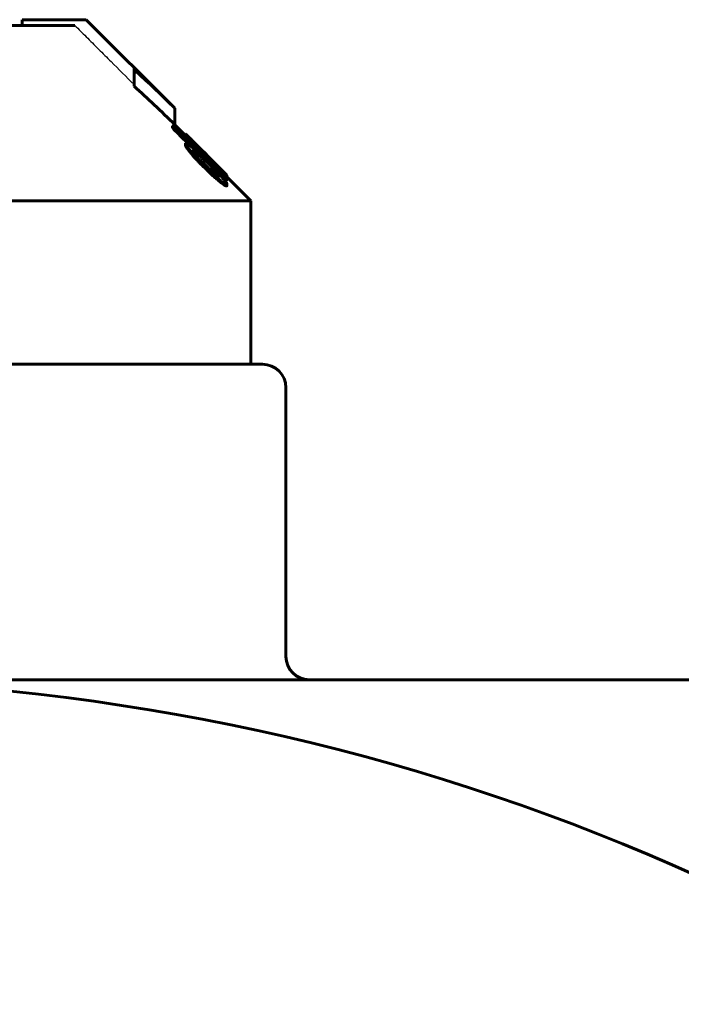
# Model space of a CAD drawing. Header units: millimetres. Extents: x -462 to 920, y -222 to 222.
# Tile 13 of 14: x 737 to 794, y 135 to 220. Entities that reach past the tile are written whole.
import ezdxf

# ---------------------------------------------------------------- set-up
doc = ezdxf.new("R2010")
doc.units = ezdxf.units.MM
doc.linetypes.add('K5LT-1', pattern=[0])
doc.linetypes.add('K5LT_BASIC', pattern=[0])
doc.layers.add('Системный слой (1)', color=7, linetype='Continuous', true_color=0x6c6c6c)

# ---------------------------------------------------------------- blocks, each defined once
blk = doc.blocks.new('U35')
at = {"layer": 'Системный слой (1)', "color": 150, "linetype": 'K5LT_BASIC', "lineweight": 60, "true_color": 0x0080ff}
for p, q in [((751.296, 209.268), (751.41, 209.138)), ((751.41, 209.138), (751.534, 209)), ((751.534, 209), (751.667, 208.853))]:
    blk.add_line(p, q, dxfattribs=at)
blk = doc.blocks.new('U38')
at = {"layer": 'Системный слой (1)', "color": 150, "linetype": 'K5LT_BASIC', "lineweight": 60, "true_color": 0x0080ff}
for p, q in [((753.721, 206.371), (753.809, 206.268)), ((753.809, 206.268), (753.892, 206.169)), ((753.892, 206.169), (753.966, 206.077))]:
    blk.add_line(p, q, dxfattribs=at)
blk = doc.blocks.new('U49')
at = {"layer": 'Системный слой (1)', "color": 150, "linetype": 'K5LT_BASIC', "lineweight": 60, "true_color": 0x0080ff}
for p, q in [((751.207, 209.675), (751.23, 209.652)), ((751.23, 209.652), (751.256, 209.626)), ((751.256, 209.626), (751.284, 209.599)), ((751.284, 209.599), (751.425, 209.456))]:
    blk.add_line(p, q, dxfattribs=at)
blk = doc.blocks.new('U50')
at = {"layer": 'Системный слой (1)', "color": 150, "linetype": 'K5LT_BASIC', "lineweight": 60, "true_color": 0x0080ff}
for p, q in [((754.254, 206.291), (754.484, 206.089)), ((754.484, 206.089), (754.651, 205.954)), ((754.651, 205.954), (754.71, 205.927))]:
    blk.add_line(p, q, dxfattribs=at)
blk = doc.blocks.new('U52')
at = {"layer": 'Системный слой (1)', "color": 150, "linetype": 'K5LT_BASIC', "lineweight": 60, "true_color": 0x0080ff}
for p, q in [((751.132, 209.609), (750.241, 210.5)), ((756.741, 204), (754.71, 206.031))]:
    blk.add_line(p, q, dxfattribs=at)
blk = doc.blocks.new('U56')
at = {"layer": 'Системный слой (1)', "color": 150, "linetype": 'K5LT_BASIC', "lineweight": 60, "true_color": 0x0080ff}
for p, q in [((754.246, 206.633), (754.368, 206.513)), ((754.368, 206.513), (754.48, 206.402)), ((754.48, 206.402), (754.578, 206.304)), ((754.578, 206.304), (754.64, 206.242)), ((754.64, 206.242), (754.681, 206.2)), ((754.681, 206.2), (754.696, 206.183))]:
    blk.add_line(p, q, dxfattribs=at)
blk = doc.blocks.new('U57')
at = {"layer": 'Системный слой (1)', "color": 150, "linetype": 'K5LT_BASIC', "lineweight": 60, "true_color": 0x0080ff}
for p, q in [((750.423, 209.841), (750.84, 209.43)), ((750.84, 209.43), (751.257, 209.019)), ((751.257, 209.019), (751.674, 208.607)), ((752.2, 208.087), (752.695, 207.599)), ((752.695, 207.599), (753.19, 207.11)), ((753.19, 207.11), (753.684, 206.621)), ((754.221, 206.09), (754.324, 205.988))]:
    blk.add_line(p, q, dxfattribs=at)
blk = doc.blocks.new('U58')
at = {"layer": 'Системный слой (1)', "color": 150, "linetype": 'K5LT_BASIC', "lineweight": 60, "true_color": 0x0080ff}
for p, q in [((753.052, 207.83), (751.284, 209.599)), ((754.578, 206.304), (753.821, 207.061))]:
    blk.add_line(p, q, dxfattribs=at)
blk = doc.blocks.new('U59')
at = {"layer": 'Системный слой (1)', "color": 150, "linetype": 'K5LT_BASIC', "lineweight": 60, "true_color": 0x0080ff}
for p, q in [((753.185, 207.696), (753.256, 207.621)), ((753.256, 207.621), (753.368, 207.503)), ((753.368, 207.503), (753.564, 207.302))]:
    blk.add_line(p, q, dxfattribs=at)
blk = doc.blocks.new('U64')
at = {"layer": 'Системный слой (1)', "color": 150, "linetype": 'K5LT_BASIC', "lineweight": 60, "true_color": 0x0080ff}
for p, q in [((752.196, 208.681), (752.524, 208.354)), ((752.524, 208.354), (752.82, 208.061)), ((752.82, 208.061), (753.052, 207.83)), ((753.052, 207.83), (753.1, 207.782)), ((753.1, 207.782), (753.145, 207.737)), ((753.145, 207.737), (753.185, 207.696))]:
    blk.add_line(p, q, dxfattribs=at)

msp = doc.modelspace()

# ---------------------------------------------------------------- linework, layer by layer
at = {"layer": 'Системный слой (1)', "color": 150, "linetype": 'K5LT_BASIC', "lineweight": 60, "true_color": 0x0080ff}
for p, q in [((737.166, 219), (737.166, 219.5)), ((742.596, 219.5), (737.166, 219.5)), ((742.596, 219.5), (742.655, 219.5)), ((750.241, 211.914), (742.655, 219.5)), ((718.491, 219), (741.68, 219)), ((746.741, 215.211), (746.741, 215.363)), ((746.741, 213.797), (746.741, 215.211)), ((750.241, 210.5), (750.241, 211.914)), ((750.027, 210.282), (750.027, 210.423)), ((751.132, 209.492), (751.132, 209.633)), ((751.189, 209.609), (751.189, 209.691)), ((751.207, 209.595), (751.207, 209.675)), ((751.296, 209.268), (751.296, 209.409)), ((751.425, 209.402), (751.425, 209.456)), ((751.149, 208.883), (751.149, 208.926)), ((751.149, 208.742), (751.149, 208.883)), ((751.367, 208.378), (751.367, 208.52)), ((751.797, 208.277), (751.797, 208.254)), ((751.869, 208.872), (751.869, 208.922)), ((751.869, 208.133), (751.869, 208.274)), ((751.906, 208.398), (751.961, 208.345)), ((751.998, 208.851), (751.998, 208.878)), ((752.196, 208.681), (751.998, 208.878)), ((752.933, 207.927), (752.5, 208.358)), ((751.859, 208.136), (751.869, 208.133)), ((752.264, 207.846), (752.264, 207.987)), ((752.95, 207.909), (753.039, 207.821)), ((753.039, 207.661), (753.039, 207.791)), ((753.185, 207.674), (753.185, 207.696)), ((753.346, 207.361), (753.346, 207.481)), ((753.564, 207.316), (753.564, 207.317)), ((753.564, 207.293), (753.564, 207.316)), ((753.632, 206.633), (753.632, 206.645)), ((753.632, 206.491), (753.632, 206.633)), ((753.721, 206.371), (753.721, 206.512)), ((753.871, 206.981), (753.871, 207.005)), ((753.973, 206.569), (753.973, 206.688)), ((754.028, 206.756), (754.028, 206.742)), ((754.246, 206.595), (754.246, 206.633)), ((754.062, 206.024), (754.062, 206.06)), ((754.666, 205.7), (754.666, 205.842)), ((754.696, 206.097), (754.696, 206.183)), ((754.71, 205.927), (754.71, 206.069)), ((754.512, 205.318), (754.512, 205.46)), ((754.693, 205.463), (754.693, 205.428)), ((754.693, 205.286), (754.693, 205.428)), ((676.741, 204), (756.741, 204)), ((756.741, 190), (756.741, 204)), ((757.741, 190), (675.741, 190)), ((759.741, 165), (759.741, 188)), ((889.741, 163), (716.741, 163))]:
    msp.add_line(p, q, dxfattribs=at)
msp.add_circle((716.741, -27), 190, dxfattribs=at)
for centre, start, end in [((757.741, 188), 0, 90), ((761.741, 165), 180, 270)]:
    msp.add_arc(centre, 2, start, end, dxfattribs=at)
at = {"layer": 'Системный слой (1)', "color": 7, "linetype": 'K5LT-1'}
for points, knots in [([(746.741, 215.363), (745.574, 216.528), (744.193, 217.907), (742.811, 219.286), (742.596, 219.5)], [0, 0, 0, 0, 1.650023, 1.954023, 1.954023, 1.954023, 1.954023]), ([(741.68, 219), (741.999, 218.681), (742.677, 218.004), (743.708, 216.976), (745.075, 215.612), (746.084, 214.605), (746.741, 213.949)], [0, 0, 0, 0, 1.276408, 2.707342, 4.113524, 6.73638, 6.73638, 6.73638, 6.73638])]:
    msp.add_open_spline(points, degree=3, knots=knots, dxfattribs=at)
at = {"layer": 'Системный слой (1)', "color": 150, "linetype": 'K5LT_BASIC', "lineweight": 60, "true_color": 0x0080ff}
for points, knots in [([(750.241, 211.914), (749.709, 212.446), (748.716, 213.415), (747.543, 214.5), (746.907, 215.065), (746.741, 215.211)], [0, 0, 0, 0, 2.785503, 5.164579, 6, 6, 6, 6]), ([(746.741, 213.797), (747.326, 213.283), (748.504, 212.207), (749.659, 211.082), (750.241, 210.5)], [0, 0, 0, 0, 2.457421, 5, 5, 5, 5]), ([(750.027, 210.423), (750.031, 210.416), (750.038, 210.402), (750.054, 210.38), (750.071, 210.357), (750.098, 210.324), (750.137, 210.278), (750.187, 210.224), (750.24, 210.167), (750.29, 210.116), (750.35, 210.055), (750.393, 210.011), (750.423, 209.983)], [0, 0, 0, 0, 1.366944, 2.036038, 2.855041, 3.89681, 5.230433, 6.816386, 8.315983, 9.66028, 10.750962, 13, 13, 13, 13]), ([(750.368, 210.138), (750.336, 210.17), (750.283, 210.222), (750.225, 210.276), (750.181, 210.316), (750.145, 210.348), (750.106, 210.379), (750.079, 210.399), (750.048, 210.419), (750.034, 210.423), (750.027, 210.423)], [0, 0, 0, 0, 2.410243, 3.858684, 4.27346, 5.75518, 6.745934, 7.788191, 8.643919, 11, 11, 11, 11]), ([(750.027, 210.282), (750.031, 210.274), (750.038, 210.261), (750.054, 210.238), (750.071, 210.215), (750.098, 210.182), (750.137, 210.137), (750.187, 210.082), (750.24, 210.025), (750.29, 209.974), (750.35, 209.913), (750.393, 209.87), (750.423, 209.841)], [0, 0, 0, 0, 1.366944, 2.036038, 2.855041, 3.89681, 5.230433, 6.816386, 8.315983, 9.66028, 10.750962, 13, 13, 13, 13]), ([(752.5, 208.358), (752.4, 208.456), (752.244, 208.61), (752.022, 208.829), (751.845, 209.002), (751.668, 209.172), (751.534, 209.3), (751.395, 209.431), (751.29, 209.526), (751.213, 209.591), (751.168, 209.625), (751.139, 209.642), (751.132, 209.638), (751.132, 209.633)], [0, 0, 0, 0, 2.304199, 3.573284, 5.140889, 6.4993, 7.917575, 8.598739, 10.414697, 11.245974, 11.966288, 12.983405, 14, 14, 14, 14]), ([(751.132, 209.633), (751.132, 209.627), (751.142, 209.606), (751.192, 209.536), (751.253, 209.461), (751.296, 209.409)], [0, 0, 0, 0, 1.639632, 3.293811, 6, 6, 6, 6]), ([(751.132, 209.492), (751.132, 209.486), (751.142, 209.465), (751.192, 209.394), (751.253, 209.319), (751.296, 209.268)], [0, 0, 0, 0, 1.639632, 3.293811, 6, 6, 6, 6]), ([(751.189, 209.691), (751.189, 209.691), (751.189, 209.691), (751.192, 209.689), (751.196, 209.685), (751.203, 209.679), (751.207, 209.675)], [0, 0, 0, 0, 1.913831, 3.081468, 5.133431, 7, 7, 7, 7]), ([(751.296, 209.409), (751.367, 209.327), (751.49, 209.189), (751.691, 208.968), (751.88, 208.765), (752.052, 208.583), (752.293, 208.334), (752.542, 208.08), (752.764, 207.859), (752.841, 207.782)], [0, 0, 0, 0, 1.860545, 2.945412, 4.295105, 5.621883, 6.175792, 8.669379, 10, 10, 10, 10]), ([(751.425, 209.456), (751.472, 209.409), (751.572, 209.307), (751.742, 209.136), (751.885, 208.992), (751.972, 208.905), (751.998, 208.878)], [0, 0, 0, 0, 2.14528, 4.128245, 6.121144, 7, 7, 7, 7]), ([(751.385, 208.83), (751.364, 208.844), (751.323, 208.871), (751.268, 208.903), (751.215, 208.927), (751.174, 208.936), (751.156, 208.93), (751.149, 208.926)], [0, 0, 0, 0, 1.31866, 2.773694, 4.253956, 6.286616, 8, 8, 8, 8]), ([(751.149, 208.883), (751.149, 208.869), (751.162, 208.831), (751.2, 208.763), (751.242, 208.697), (751.295, 208.619), (751.34, 208.557), (751.367, 208.52)], [0, 0, 0, 0, 1.982736, 3.576193, 4.754474, 6.062208, 8, 8, 8, 8]), ([(751.149, 208.742), (751.149, 208.727), (751.162, 208.69), (751.2, 208.622), (751.242, 208.555), (751.295, 208.477), (751.34, 208.416), (751.367, 208.378)], [0, 0, 0, 0, 1.982736, 3.576193, 4.754474, 6.062208, 8, 8, 8, 8]), ([(751.367, 208.52), (751.426, 208.445), (751.546, 208.295), (751.741, 208.063), (751.94, 207.838), (752.135, 207.625), (752.334, 207.415), (752.567, 207.177), (752.74, 207.006), (752.841, 206.909)], [0, 0, 0, 0, 1.543227, 3.031999, 4.438789, 5.717642, 6.907561, 8.213118, 10, 10, 10, 10]), ([(751.367, 208.378), (751.426, 208.304), (751.546, 208.153), (751.741, 207.922), (751.94, 207.697), (752.135, 207.484), (752.334, 207.274), (752.567, 207.036), (752.74, 206.865), (752.841, 206.767)], [0, 0, 0, 0, 1.543227, 3.031999, 4.438789, 5.717642, 6.907561, 8.213118, 10, 10, 10, 10]), ([(751.906, 208.398), (751.871, 208.433), (751.813, 208.487), (751.735, 208.556), (751.647, 208.63), (751.557, 208.701), (751.463, 208.773), (751.411, 208.811), (751.385, 208.83)], [0, 0, 0, 0, 1.584131, 2.666265, 3.695688, 5.958376, 7.427784, 9, 9, 9, 9]), ([(751.869, 208.922), (751.852, 208.936), (751.832, 208.951), (751.806, 208.969), (751.797, 208.973), (751.797, 208.969)], [0, 0, 0, 0, 2.532576, 3.315467, 6, 6, 6, 6]), ([(752.5, 208.202), (752.434, 208.269), (752.309, 208.398), (752.168, 208.546), (752.062, 208.659), (751.993, 208.733), (751.931, 208.801), (751.88, 208.859), (751.844, 208.901), (751.818, 208.934), (751.802, 208.956), (751.797, 208.966), (751.797, 208.969)], [0, 0, 0, 0, 2.78117, 5.265985, 6.201487, 7.685424, 8.62661, 9.497199, 10.696524, 11.194054, 12.034683, 13, 13, 13, 13]), ([(751.797, 208.277), (751.797, 208.281), (751.8, 208.287), (751.81, 208.29), (751.83, 208.287), (751.85, 208.281), (751.865, 208.275), (751.869, 208.274)], [0, 0, 0, 0, 1.290662, 2.90906, 4.554237, 7.238457, 8, 8, 8, 8]), ([(752.803, 207.106), (752.724, 207.186), (752.6, 207.313), (752.423, 207.497), (752.28, 207.648), (752.146, 207.793), (752.039, 207.914), (751.953, 208.014), (751.894, 208.088), (751.853, 208.145), (751.824, 208.187), (751.803, 208.227), (751.797, 208.246), (751.797, 208.254)], [0, 0, 0, 0, 2.669098, 4.156891, 6.013829, 7.632861, 9.005963, 10.100219, 11.166757, 11.778995, 12.432309, 13.122887, 14, 14, 14, 14]), ([(753.039, 207.791), (752.943, 207.886), (752.773, 208.055), (752.569, 208.257), (752.433, 208.39), (752.341, 208.479), (752.254, 208.564), (752.143, 208.67), (752.006, 208.799), (751.913, 208.883), (751.869, 208.922)], [0, 0, 0, 0, 2.514973, 4.402061, 5.360005, 6.127556, 6.881377, 7.755193, 9.249738, 11, 11, 11, 11]), ([(751.869, 208.274), (751.91, 208.242), (751.973, 208.193), (752.054, 208.131), (752.111, 208.088), (752.152, 208.058), (752.185, 208.034), (752.207, 208.018), (752.226, 208.005), (752.238, 207.997), (752.249, 207.991), (752.258, 207.986), (752.263, 207.985), (752.264, 207.986), (752.264, 207.987)], [0, 0, 0, 0, 4.137078, 6.324686, 8.304454, 10.080222, 10.811308, 12.008878, 12.707051, 13.085148, 13.698996, 14.18806, 14.743152, 15, 15, 15, 15]), ([(752.264, 207.987), (752.259, 208), (752.246, 208.024), (752.22, 208.061), (752.202, 208.085), (752.186, 208.105), (752.154, 208.143), (752.108, 208.194), (752.04, 208.266), (751.991, 208.315), (751.961, 208.345)], [0, 0, 0, 0, 2.305678, 3.684876, 4.080454, 4.684831, 5.537517, 7.320978, 8.734511, 11, 11, 11, 11]), ([(752.5, 208.202), (752.552, 208.148), (752.665, 208.033), (752.78, 207.918), (752.841, 207.857)], [0, 0, 0, 0, 2.36213, 5, 5, 5, 5]), ([(751.869, 208.133), (751.91, 208.101), (751.973, 208.052), (752.054, 207.99), (752.111, 207.947), (752.152, 207.916), (752.185, 207.892), (752.207, 207.876), (752.226, 207.864), (752.238, 207.856), (752.249, 207.85), (752.258, 207.845), (752.263, 207.843), (752.264, 207.845), (752.264, 207.846)], [0, 0, 0, 0, 4.137078, 6.324686, 8.304454, 10.080222, 10.811308, 12.008878, 12.707051, 13.085148, 13.698996, 14.18806, 14.743152, 15, 15, 15, 15]), ([(752.841, 207.857), (752.926, 207.773), (753.039, 207.66), (753.239, 207.465), (753.365, 207.342), (753.532, 207.182), (753.649, 207.071), (753.76, 206.969), (753.832, 206.904), (753.891, 206.852), (753.945, 206.806), (753.992, 206.768), (754.016, 206.75), (754.028, 206.742)], [0, 0, 0, 0, 2.638527, 3.463884, 6.090619, 6.524898, 8.668336, 9.836314, 10.349243, 11.333912, 12.179061, 12.885335, 14, 14, 14, 14]), ([(752.841, 207.782), (752.926, 207.698), (753.102, 207.524), (753.328, 207.303), (753.623, 207.018), (753.825, 206.826), (753.973, 206.688)], [0, 0, 0, 0, 1.559728, 3.230669, 4.153466, 7, 7, 7, 7]), ([(752.95, 207.909), (752.95, 207.909), (752.95, 207.91), (752.947, 207.913), (752.943, 207.916), (752.938, 207.922), (752.935, 207.925), (752.933, 207.927)], [0, 0, 0, 0, 2.03489, 3.125663, 4.697579, 6.42135, 8, 8, 8, 8]), ([(754.389, 206.446), (754.243, 206.599), (753.997, 206.853), (753.543, 207.315), (753.24, 207.62), (753.039, 207.821)], [0, 0, 0, 0, 2.228201, 3.502597, 6, 6, 6, 6]), ([(753.346, 207.481), (753.297, 207.53), (753.23, 207.598), (753.143, 207.685), (753.094, 207.734), (753.059, 207.77), (753.044, 207.786), (753.039, 207.791)], [0, 0, 0, 0, 3.798475, 5.243621, 6.763957, 7.606145, 8, 8, 8, 8]), ([(754.028, 206.756), (754.028, 206.757), (754.025, 206.762), (754.017, 206.774), (754.002, 206.793), (753.976, 206.824), (753.94, 206.864), (753.899, 206.908), (753.855, 206.955), (753.789, 207.025), (753.707, 207.11), (753.591, 207.23), (753.469, 207.355), (753.385, 207.441), (753.346, 207.481)], [0, 0, 0, 0, 0.820204, 1.266973, 1.750528, 3.111976, 3.858635, 4.575664, 5.99377, 6.656072, 8.559206, 10.634525, 12.975256, 15, 15, 15, 15]), ([(752.841, 206.909), (752.961, 206.792), (753.122, 206.638), (753.375, 206.4), (753.56, 206.23), (753.81, 206.007), (754.037, 205.812), (754.232, 205.657), (754.382, 205.545), (754.463, 205.49), (754.512, 205.46)], [0, 0, 0, 0, 2.290897, 3.013971, 4.719608, 5.725805, 7.703011, 9.032775, 9.650299, 11, 11, 11, 11]), ([(752.841, 206.767), (752.965, 206.647), (753.143, 206.476), (753.407, 206.23), (753.565, 206.085), (753.767, 205.904), (753.901, 205.787), (754.085, 205.634), (754.23, 205.516), (754.392, 205.396), (754.477, 205.34), (754.512, 205.318)], [0, 0, 0, 0, 2.570228, 3.643606, 5.358435, 5.791378, 7.767911, 8.114073, 9.677911, 10.937216, 12, 12, 12, 12]), ([(754.062, 206.024), (754.045, 206.032), (754.018, 206.046), (753.965, 206.077), (753.909, 206.114), (753.832, 206.17), (753.738, 206.243), (753.624, 206.337), (753.522, 206.425), (753.418, 206.518), (753.275, 206.649), (753.109, 206.805), (752.989, 206.922), (752.95, 206.959)], [0, 0, 0, 0, 1.155826, 1.701938, 2.780811, 3.785774, 4.938295, 6.358525, 7.848177, 8.43948, 9.905995, 12.678442, 14, 14, 14, 14]), ([(753.871, 207.011), (753.842, 207.041), (753.796, 207.086), (753.732, 207.15), (753.684, 207.198), (753.642, 207.24), (753.613, 207.269), (753.594, 207.287), (753.583, 207.299), (753.575, 207.306), (753.569, 207.312), (753.565, 207.316), (753.564, 207.317), (753.564, 207.317)], [0, 0, 0, 0, 3.459795, 5.316683, 7.549542, 9.342726, 10.752337, 11.538252, 12.094667, 12.66833, 13.059339, 13.531377, 14, 14, 14, 14]), ([(753.564, 207.316), (753.564, 207.316), (753.566, 207.314), (753.574, 207.306), (753.583, 207.296), (753.596, 207.282), (753.614, 207.265), (753.634, 207.244), (753.658, 207.219), (753.693, 207.184), (753.743, 207.134), (753.806, 207.071), (753.85, 207.027), (753.871, 207.005)], [0, 0, 0, 0, 1.1272, 1.766623, 2.476578, 3.252526, 4.094913, 5.031989, 6.041775, 7.062903, 9.210255, 11.687338, 14, 14, 14, 14]), ([(753.939, 206.393), (753.906, 206.424), (753.851, 206.476), (753.788, 206.533), (753.745, 206.571), (753.717, 206.595), (753.692, 206.615), (753.675, 206.629), (753.659, 206.64), (753.647, 206.646), (753.64, 206.65), (753.634, 206.65), (753.632, 206.648), (753.632, 206.645)], [0, 0, 0, 0, 3.58374, 5.944799, 6.919783, 8.531197, 9.208968, 10.057974, 10.899926, 11.650816, 12.284127, 12.860672, 14, 14, 14, 14]), ([(753.632, 206.633), (753.632, 206.631), (753.634, 206.625), (753.64, 206.615), (753.648, 206.604), (753.658, 206.591), (753.681, 206.56), (753.704, 206.533), (753.721, 206.512)], [0, 0, 0, 0, 1.10837, 2.209984, 2.735761, 3.893878, 5.161743, 9, 9, 9, 9]), ([(753.632, 206.491), (753.632, 206.489), (753.634, 206.484), (753.64, 206.474), (753.648, 206.462), (753.658, 206.449), (753.681, 206.419), (753.704, 206.392), (753.721, 206.371)], [0, 0, 0, 0, 1.10837, 2.209984, 2.735761, 3.893878, 5.161743, 9, 9, 9, 9]), ([(753.721, 206.512), (753.774, 206.451), (753.848, 206.365), (753.921, 206.276), (753.97, 206.214), (754.016, 206.152), (754.053, 206.093), (754.062, 206.068), (754.062, 206.06)], [0, 0, 0, 0, 2.959554, 4.17586, 4.696448, 6.339398, 7.765369, 9, 9, 9, 9]), ([(753.871, 207.005), (753.9, 206.976), (753.94, 206.936), (754.018, 206.859), (754.089, 206.788), (754.174, 206.704), (754.222, 206.658), (754.246, 206.633)], [0, 0, 0, 0, 1.747782, 2.39413, 4.794074, 6.325051, 8, 8, 8, 8]), ([(753.973, 206.688), (754.062, 206.606), (754.205, 206.476), (754.365, 206.334), (754.474, 206.239), (754.549, 206.175), (754.615, 206.122), (754.661, 206.088), (754.693, 206.067), (754.708, 206.063), (754.71, 206.066), (754.71, 206.069)], [0, 0, 0, 0, 2.934506, 4.735825, 5.820636, 7.265233, 8.10506, 9.321625, 10.320575, 11.333818, 12, 12, 12, 12]), ([(754.44, 205.834), (754.389, 205.896), (754.309, 205.99), (754.205, 206.109), (754.134, 206.189), (754.059, 206.27), (753.993, 206.339), (753.95, 206.383), (753.939, 206.393)], [0, 0, 0, 0, 3.257332, 4.772557, 5.854264, 7.065524, 8.532096, 9, 9, 9, 9]), ([(754.324, 206.13), (754.357, 206.097), (754.407, 206.049), (754.462, 205.998), (754.499, 205.964), (754.529, 205.937), (754.561, 205.91), (754.585, 205.891), (754.607, 205.874), (754.626, 205.86), (754.649, 205.847), (754.66, 205.843), (754.666, 205.842)], [0, 0, 0, 0, 2.899697, 4.308471, 4.787676, 6.262933, 7.109584, 7.98401, 8.924142, 9.912602, 10.838008, 13, 13, 13, 13]), ([(754.324, 205.988), (754.357, 205.956), (754.407, 205.907), (754.462, 205.856), (754.499, 205.822), (754.529, 205.795), (754.561, 205.769), (754.585, 205.749), (754.607, 205.732), (754.626, 205.719), (754.649, 205.705), (754.66, 205.701), (754.666, 205.7)], [0, 0, 0, 0, 2.899697, 4.308471, 4.787676, 6.262933, 7.109584, 7.98401, 8.924142, 9.912602, 10.838008, 13, 13, 13, 13]), ([(754.666, 205.842), (754.666, 205.843), (754.664, 205.847), (754.66, 205.855), (754.655, 205.864), (754.644, 205.878), (754.628, 205.899), (754.603, 205.928), (754.572, 205.963), (754.533, 206.006), (754.48, 206.061), (754.42, 206.124), (754.377, 206.169), (754.359, 206.187)], [0, 0, 0, 0, 0.897492, 1.375679, 1.985987, 2.752026, 3.736265, 4.962076, 6.322424, 7.632467, 9.572987, 12.104478, 14, 14, 14, 14]), ([(754.71, 206.069), (754.71, 206.073), (754.706, 206.083), (754.689, 206.108), (754.667, 206.137), (754.625, 206.188), (754.539, 206.285), (754.447, 206.385), (754.389, 206.446)], [0, 0, 0, 0, 1.360455, 2.232534, 3.069281, 4.177543, 6.217381, 9, 9, 9, 9]), ([(754.693, 205.463), (754.693, 205.469), (754.687, 205.488), (754.668, 205.523), (754.643, 205.564), (754.612, 205.609), (754.555, 205.688), (754.493, 205.768), (754.448, 205.825), (754.44, 205.834)], [0, 0, 0, 0, 1.166966, 2.652536, 3.59296, 4.643168, 6.23584, 9.409357, 10, 10, 10, 10]), ([(754.512, 205.46), (754.538, 205.449), (754.576, 205.434), (754.619, 205.42), (754.648, 205.413), (754.67, 205.411), (754.686, 205.413), (754.692, 205.42), (754.693, 205.426), (754.693, 205.428)], [0, 0, 0, 0, 2.980993, 4.668551, 5.811867, 7.318445, 8.532583, 9.657894, 10, 10, 10, 10]), ([(754.512, 205.318), (754.538, 205.308), (754.576, 205.293), (754.619, 205.279), (754.648, 205.272), (754.67, 205.269), (754.686, 205.272), (754.692, 205.279), (754.693, 205.285), (754.693, 205.286)], [0, 0, 0, 0, 2.980993, 4.668551, 5.811867, 7.318445, 8.532583, 9.657894, 10, 10, 10, 10])]:
    msp.add_open_spline(points, degree=3, knots=knots, dxfattribs=at)
at = {"layer": 'Системный слой (1)', "color": 7, "linetype": 'K5LT-1'}
for points in [[(750.368, 210.138), (751.034, 209.48), (752.364, 208.164), (753.694, 206.846), (754.359, 206.187)], [(754.324, 206.13), (753.675, 206.772), (752.375, 208.057), (751.074, 209.341), (750.423, 209.983)]]:
    msp.add_open_spline(points, degree=3, dxfattribs=at)
at = {"layer": 'Системный слой (1)', "color": 150, "linetype": 'K5LT_BASIC', "lineweight": 60, "true_color": 0x0080ff}
msp.add_open_spline([(752.95, 206.959), (752.902, 207.009), (752.853, 207.058), (752.803, 207.106)], degree=3, dxfattribs=at)

# ---------------------------------------------------------------- block references
at = {"layer": 'Системный слой (1)'}
for name in ['U52', 'U57', 'U49', 'U58', 'U35', 'U64', 'U59', 'U56', 'U38', 'U50']:
    msp.add_blockref(name, (0, 0), dxfattribs=at)

doc.saveas('drawing.dxf')
